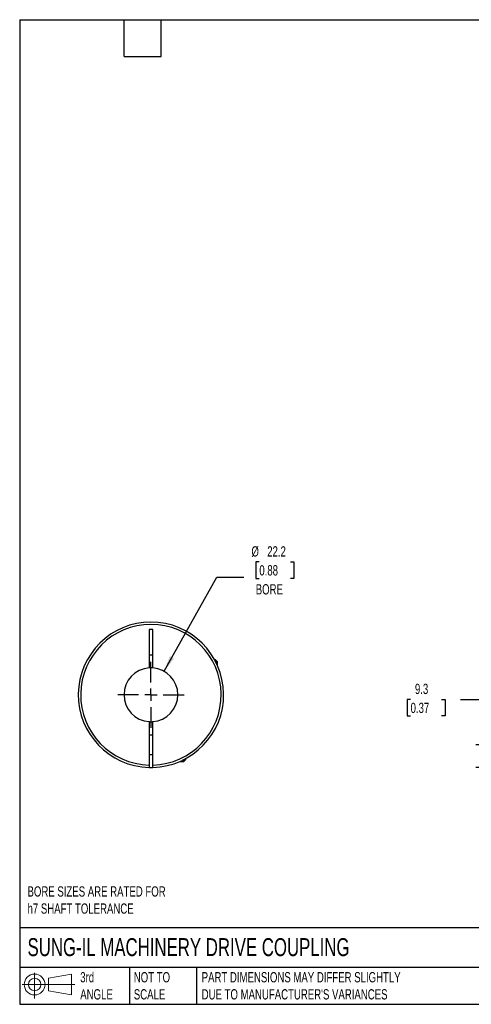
# Model space of a CAD drawing. Header units: millimetres. Extents: x 13 to 546, y 13 to 419.
# Tile 1 of 3: x 13 to 199, y 13 to 419. Entities that reach past the tile are written whole.
import ezdxf

# ---------------------------------------------------------------- set-up
doc = ezdxf.new("R2010")
doc.units = ezdxf.units.MM
doc.header["$LTSCALE"] = 2
doc.linetypes.add('SLD-Center', pattern=[19.05, 15.24, -1.27, 1.27, -1.27])
doc.linetypes.add('SLD-Solid', pattern=[0])
doc.layers.add('CENTER', color=40, linetype='SLD-Center')
doc.layers.add('SLD-DEFPOINTS', color=7, linetype='Continuous')
doc.layers.add('DIMENSIONS', color=140, linetype='SLD-Solid', lineweight=25)
doc.layers.add('TEXT', color=140, linetype='SLD-Solid', lineweight=25)
doc.styles.add('SLDTEXTSTYLE0', font='TXT', dxfattribs={"width": 0.7})
doc.dimstyles.new('SLDDIMSTYLE1', dxfattribs={"dimtxt": 4.316016, "dimasz": 6.604, "dimexe": 0, "dimexo": 0.0625, "dimgap": 1.079004, "dimtad": 0, "dimtih": 1, "dimtoh": 1, "dimdec": 1, "dimrnd": 1e-09, "dimzin": 12, "dimdsep": 46, "dimtxsty": 'SLDTEXTSTYLE0', "dimsah": 1, "dimcen": 0.09, "dimadec": 0, "dimazin": 3, "dimtfac": 1, "dimtdec": 1, "dimtmove": 0, "dimatfit": 0, "dimfxl": 0, "dimfrac": 2, "dimtolj": 1, "dimtzin": 12, "dimarcsym": 0})
doc.dimstyles.new('SLDDIMSTYLE3', dxfattribs={"dimtxt": 4.316016, "dimasz": 6.604, "dimexe": 0, "dimexo": 0.0625, "dimgap": 1.079004, "dimtad": 0, "dimtih": 1, "dimtoh": 1, "dimdec": 1, "dimrnd": 1e-09, "dimzin": 12, "dimdsep": 46, "dimtxsty": 'SLDTEXTSTYLE0', "dimsah": 1, "dimcen": 0, "dimadec": 0, "dimazin": 3, "dimtfac": 1, "dimtdec": 1, "dimtofl": 0, "dimtmove": 0, "dimatfit": 3, "dimfxl": 0, "dimfrac": 2, "dimtolj": 1, "dimtzin": 12, "dimarcsym": 0})

# ---------------------------------------------------------------- blocks, each defined once
blk = doc.blocks.new('Block11')
at = {"color": 7, "linetype": 'SLD-Solid', "lineweight": 18}
for p, q in [((5.18, 10.62), (5.18, 0)), ((10.96, 8.33), (20.35, 10.06)), ((10.96, 3.19), (10.96, 8.33)), ((20.35, 10.06), (20.35, 1.46)), ((0, 5.76), (21.75, 5.76)), ((10.96, 3.19), (20.35, 1.46))]:
    blk.add_line(p, q, dxfattribs=at)
for radius in [4.3, 2.57]:
    blk.add_circle((5.18, 5.76), radius, dxfattribs=at)
blk = doc.blocks.new('Block12')
at = {"layer": 'SLD-DEFPOINTS'}
blk.add_blockref('Block11', (0, 0), dxfattribs=at)
blk = doc.blocks.new('_D_2')
at = {"layer": 'DIMENSIONS'}
for p, q in [((174.07, 138.57), (172.62, 138.57)), ((172.62, 138.57), (172.62, 131.71)), ((186.89, 138.57), (188.34, 138.57)), ((188.34, 138.57), (188.34, 131.71)), ((194.68, 138.57), (207.38, 138.57)), ((207.38, 138.57), (207.38, 119.76)), ((172.62, 131.71), (174.07, 131.71)), ((188.34, 131.71), (186.89, 131.71)), ((231.11, 119.76), (201.03, 119.76)), ((232.25, 110.47), (201.03, 110.47)), ((207.38, 110.47), (207.38, 97.77))]:
    blk.add_line(p, q, dxfattribs=at)
for points in [[(207.38, 119.76), (208.39, 126.37), (206.36, 126.37)], [(207.38, 110.47), (206.36, 103.87), (208.39, 103.87)]]:
    blk.add_solid(points, dxfattribs=at)
at = {"layer": 'DIMENSIONS', "char_height": 4.233, "attachment_point": 1, "style": 'SLDTEXTSTYLE0'}
for s, insert in [('9.3', (175.86, 144.99)), ('0.37', (174.07, 137.17))]:
    blk.add_mtext(s, dxfattribs=dict(at, insert=insert))
blk = doc.blocks.new('_D_10')
at = {"layer": 'DIMENSIONS'}
for p, q in [((111.63, 195.34), (110.18, 195.34)), ((110.18, 195.34), (110.18, 188.48)), ((124.46, 195.34), (125.9, 195.34)), ((125.9, 195.34), (125.9, 188.48)), ((72.32, 150.16), (94.08, 189.07)), ((94.08, 189.07), (105.2, 189.07)), ((110.18, 188.48), (111.63, 188.48)), ((125.9, 188.48), (124.46, 188.48))]:
    blk.add_line(p, q, dxfattribs=at)
blk.add_solid([(72.32, 150.16), (76.43, 155.43), (74.66, 156.42)], dxfattribs=at)
at = {"layer": 'DIMENSIONS', "char_height": 4.233, "attachment_point": 1, "style": 'SLDTEXTSTYLE0'}
for s, insert in [('%%c', (108.37, 201.76)), ('22.2', (114.89, 201.76)), ('0.88', (111.63, 193.94)), ('BORE', (110.14, 186.11))]:
    blk.add_mtext(s, dxfattribs=dict(at, insert=insert))
blk = doc.blocks.new('SW_CENTERMARKSYMBOL_3')
at = {"layer": 'CENTER', "color": 0}
for p, q in [((0, 5.08), (0, 13.6525)), ((-5.08, 0), (-13.6525, 0)), ((0, 0), (-2.54, 0)), ((0, 0), (0, 2.54)), ((0, 0), (0, -2.54)), ((0, 0), (2.54, 0)), ((5.08, 0), (13.6525, 0)), ((0, -5.08), (0, -13.6525))]:
    blk.add_line(p, q, dxfattribs=at)

msp = doc.modelspace()

# ---------------------------------------------------------------- linework, layer by layer
for p, q in [((67.64, 167.46), (66.14, 167.46)), ((66.14, 167.46), (66.14, 151.55)), ((67.64, 151.55), (67.64, 167.46)), ((66.14, 156.96), (67.64, 156.96)), ((93.59, 154.86), (93.21, 154.86)), ((94.39, 154.06), (93.59, 154.86)), ((94.39, 154.06), (93.63, 154.06)), ((94.39, 152.45), (94.39, 154.06)), ((66.14, 129.37), (66.14, 111.47)), ((67.64, 111.47), (67.64, 129.37)), ((67.64, 123.76), (66.14, 123.76)), ((66.14, 115.76), (67.64, 115.76)), ((81.29, 113.76), (81.29, 114.14)), ((78.88, 112.96), (80.49, 112.96)), ((80.49, 112.96), (81.29, 113.76)), ((80.49, 112.96), (80.49, 113.72))]:
    msp.add_line(p, q)
at = {"flags": 128}
msp.add_lwpolyline([(66.14, 110.47), (66.89, 110.46), (67.64, 110.47)], dxfattribs=at)
for radius, start, end in [(30, 271.4325, 268.5675), (29, 271.482, 268.518), (11.11, 93.8699, 266.1301), (11.11, 86.1301, 93.8699), (11.11, 273.8699, 86.1301), (11.11, 266.1301, 273.8699)]:
    msp.add_arc((66.89, 140.46), radius, start, end)
for points in [[(66.14, 111.47), (66.14, 111.34), (66.14, 111.21), (66.14, 110.97), (66.14, 110.86), (66.14, 110.58), (66.14, 110.47), (66.14, 110.47)], [(67.64, 110.47), (67.64, 110.47), (67.64, 110.5), (67.64, 110.6), (67.64, 110.67), (67.64, 110.95), (67.64, 111.21), (67.64, 111.47)]]:
    msp.add_open_spline(points, degree=3, knots=[0, 0, 0, 0, 0.25, 0.25, 0.5, 0.5, 1, 1, 1, 1])
at = {"layer": 'TEXT'}
for p, q in [((12.7, 419.1), (546.1, 419.1)), ((12.7, 419.1), (12.7, 12.7)), ((55.88, 403.86), (55.88, 419.1)), ((71.12, 403.86), (71.12, 419.1)), ((55.88, 403.86), (71.12, 403.86)), ((546.1, 44.25), (12.7, 44.25)), ((546.1, 27.94), (12.7, 27.94)), ((58.09, 27.94), (58.09, 12.7)), ((85.67, 27.94), (85.67, 12.7)), ((12.7, 12.7), (546.1, 12.7))]:
    msp.add_line(p, q, dxfattribs=at)

# ---------------------------------------------------------------- block references
at = {"layer": 'CENTER'}
msp.add_blockref('SW_CENTERMARKSYMBOL_3', (66.89, 140.46), dxfattribs=at)
at = {"layer": 'SLD-DEFPOINTS'}
msp.add_blockref('Block12', (13.68, 15.11), dxfattribs=at)

# ---------------------------------------------------------------- texts
at = {"layer": 'TEXT', "attachment_point": 1, "style": 'SLDTEXTSTYLE0'}
for s, insert, char_height in [('BORE SIZES ARE RATED FOR^Jh7 SHAFT TOLERANCE', (15.93, 61.39), 4.2333), ('SUNG-IL MACHINERY DRIVE COUPLING', (15.93, 40), 7.4083), ('3rd^JANGLE', (37.7, 25.99), 4.233), ('NOT TO^JSCALE', (59.81, 25.99), 4.2333), ("PART DIMENSIONS MAY DIFFER SLIGHTLY ^JDUE TO MANUFACTURER'S VARIANCES", (87.83, 25.99), 4.2333)]:
    msp.add_mtext(s, dxfattribs=dict(at, insert=insert, char_height=char_height))

# ---------------------------------------------------------------- dimensions: what is measured, and where the dimension line sits
at = {"layer": 'DIMENSIONS'}
dim = msp.add_diameter_dim_2p(p1=(61.47, 130.76), p2=(72.32, 150.16), text='<>\\PBORE', dimstyle='SLDDIMSTYLE3', dxfattribs=at)
dim.commit()
dim.dimension.update_dxf_attribs({"geometry": '_D_10', "text_midpoint": (118.04, 191.3), "dimtype": 163})
dim = msp.add_linear_dim(base=(207.38, 119.76), p1=(234.79, 110.47), p2=(233.65, 119.76), angle=90, dimstyle='SLDDIMSTYLE1', dxfattribs=at)
dim.commit()
dim.dimension.update_dxf_attribs({"geometry": '_D_2', "text_midpoint": (207.38, 138.57), "dimtype": 160})

doc.saveas('drawing.dxf')
